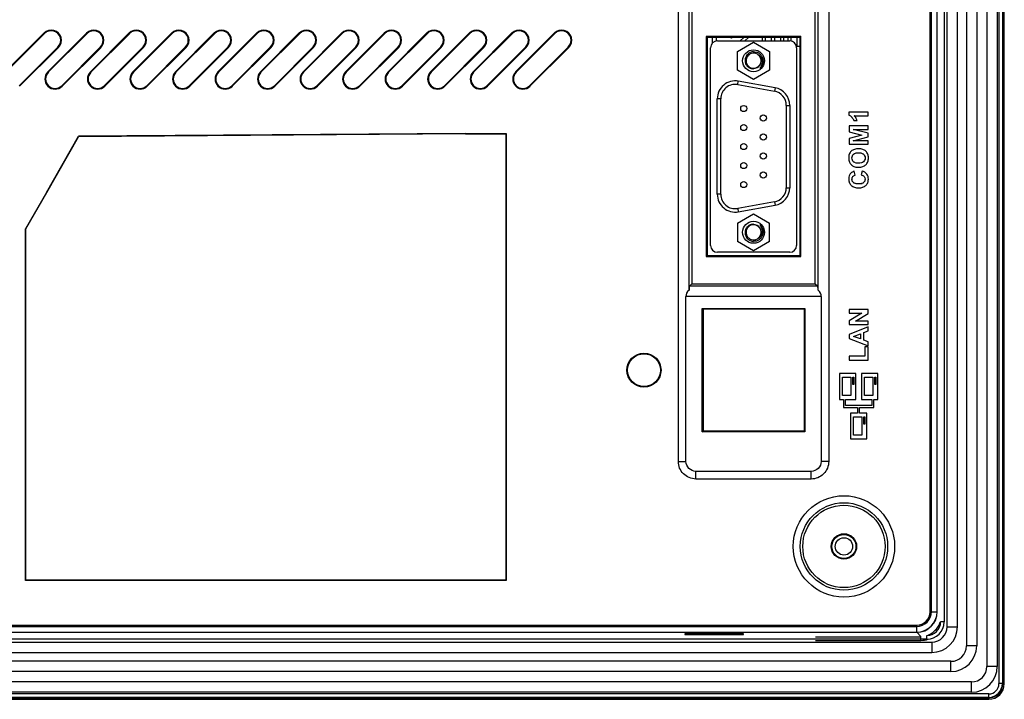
# Model space of a CAD drawing. Extents: x 35 to 740, y 146 to 443.
# Tile 12 of 14: x 596 to 740, y 151 to 251. Entities that reach past the tile are written whole.
import ezdxf

# ---------------------------------------------------------------- set-up
doc = ezdxf.new("R2010")
doc.units = 0
doc.header["$LTSCALE"] = 46.255
doc.layers.get('0').update_dxf_attribs({"linetype": 'CONTINUOUS'})
doc.layers.add('3_ALL_AXES', color=7, linetype='CONTINUOUS')
doc.layers.add('7_ALL_FEATURES', color=7, linetype='CONTINUOUS')

msp = doc.modelspace()

# ---------------------------------------------------------------- linework, layer by layer
at = {"color": 0, "linetype": 'Continuous'}
for p, q in [((728.87, 164.24), (728.87, 299.27)), ((729.04, 164.26), (729.04, 299.26)), ((729.87, 164.24), (729.87, 299.27)), ((729.9, 164.24), (729.9, 299.27)), ((692.15, 186.15), (692.15, 278.96)), ((693.7, 278.91), (693.7, 211.11)), ((714.07, 272.76), (714.07, 186.15)), ((712.52, 211.11), (712.52, 271.77)), ((694.11, 252.06), (694.11, 212.06)), ((712.11, 212.06), (712.11, 252.06)), ((594.03, 242.95), (599.69, 248.61)), ((594.1, 242.88), (599.76, 248.53)), ((599.76, 248.53), (599.69, 248.61)), ((600.23, 242.95), (605.89, 248.61)), ((600.3, 242.88), (605.96, 248.53)), ((605.96, 248.53), (605.89, 248.61)), ((606.43, 242.95), (612.09, 248.61)), ((606.5, 242.88), (612.16, 248.53)), ((612.16, 248.53), (612.09, 248.61)), ((612.63, 242.95), (618.29, 248.61)), ((612.7, 242.88), (618.36, 248.53)), ((618.36, 248.53), (618.29, 248.61)), ((618.83, 242.95), (624.49, 248.61)), ((618.9, 242.88), (624.56, 248.53)), ((624.56, 248.53), (624.49, 248.61)), ((625.03, 242.95), (630.69, 248.61)), ((625.1, 242.88), (630.76, 248.53)), ((630.76, 248.53), (630.69, 248.61)), ((631.23, 242.95), (636.89, 248.61)), ((631.3, 242.88), (636.96, 248.53)), ((636.96, 248.53), (636.89, 248.61)), ((637.43, 242.95), (643.09, 248.61)), ((637.5, 242.88), (643.16, 248.53)), ((643.16, 248.53), (643.09, 248.61)), ((643.63, 242.95), (649.29, 248.61)), ((643.7, 242.88), (649.36, 248.53)), ((649.36, 248.53), (649.29, 248.61)), ((649.83, 242.95), (655.49, 248.61)), ((649.9, 242.88), (655.56, 248.53)), ((655.56, 248.53), (655.49, 248.61)), ((656.03, 242.95), (661.69, 248.61)), ((656.1, 242.88), (661.76, 248.53)), ((661.76, 248.53), (661.69, 248.61)), ((662.23, 242.95), (667.89, 248.61)), ((662.3, 242.88), (667.96, 248.53)), ((667.96, 248.53), (667.89, 248.61)), ((668.43, 242.95), (674.09, 248.61)), ((668.5, 242.88), (674.16, 248.53)), ((674.16, 248.53), (674.09, 248.61)), ((710.01, 248.08), (696.22, 248.08)), ((696.22, 248.08), (696.22, 216.03)), ((696.22, 248.08), (696.34, 247.96)), ((709.89, 247.96), (696.34, 247.96)), ((696.34, 247.96), (696.34, 216.15)), ((697.15, 247.19), (697.15, 247.96)), ((697.65, 247.96), (697.65, 247.46)), ((699.9, 247.84), (699.68, 247.96)), ((699.98, 247.96), (699.9, 247.84)), ((701.15, 247.46), (701.7, 247.96)), ((702.38, 247.96), (701.83, 247.46)), ((704.4, 247.46), (704.4, 247.96)), ((704.82, 247.96), (704.82, 247.46)), ((705.73, 247.46), (705.73, 247.96)), ((706.15, 247.96), (706.15, 247.46)), ((707.07, 247.46), (707.07, 247.96)), ((707.48, 247.96), (707.48, 247.46)), ((708.15, 247.46), (708.15, 247.96)), ((708.57, 247.96), (708.57, 247.46)), ((709.48, 246.65), (709.48, 247.96)), ((710.01, 248.08), (709.89, 247.96)), ((709.89, 216.15), (709.89, 247.96)), ((710.01, 216.03), (710.01, 248.08)), ((601.71, 246.58), (596.05, 240.93)), ((601.78, 246.51), (596.12, 240.85)), ((601.78, 246.51), (601.71, 246.58)), ((607.91, 246.58), (602.25, 240.93)), ((607.98, 246.51), (602.32, 240.85)), ((607.98, 246.51), (607.91, 246.58)), ((614.11, 246.58), (608.45, 240.93)), ((614.18, 246.51), (608.52, 240.85)), ((614.18, 246.51), (614.11, 246.58)), ((620.31, 246.58), (614.65, 240.93)), ((620.38, 246.51), (614.72, 240.85)), ((620.38, 246.51), (620.31, 246.58)), ((626.51, 246.58), (620.85, 240.93)), ((626.58, 246.51), (620.92, 240.85)), ((626.58, 246.51), (626.51, 246.58)), ((632.71, 246.58), (627.05, 240.93)), ((632.78, 246.51), (627.12, 240.85)), ((632.78, 246.51), (632.71, 246.58)), ((638.91, 246.58), (633.25, 240.93)), ((638.98, 246.51), (633.32, 240.85)), ((638.98, 246.51), (638.91, 246.58)), ((645.11, 246.58), (639.45, 240.93)), ((645.18, 246.51), (639.52, 240.85)), ((645.18, 246.51), (645.11, 246.58)), ((651.31, 246.58), (645.65, 240.93)), ((651.38, 246.51), (645.72, 240.85)), ((651.38, 246.51), (651.31, 246.58)), ((657.51, 246.58), (651.85, 240.93)), ((657.58, 246.51), (651.92, 240.85)), ((657.58, 246.51), (657.51, 246.58)), ((663.71, 246.58), (658.05, 240.93)), ((663.78, 246.51), (658.12, 240.85)), ((663.78, 246.51), (663.71, 246.58)), ((669.91, 246.58), (664.25, 240.93)), ((669.98, 246.51), (664.32, 240.85)), ((669.98, 246.51), (669.91, 246.58)), ((676.11, 246.58), (670.45, 240.93)), ((676.18, 246.51), (670.52, 240.85)), ((676.18, 246.51), (676.11, 246.58)), ((709.9, 246.65), (709.48, 246.65)), ((606.43, 242.95), (606.5, 242.88)), ((612.63, 242.95), (612.7, 242.88)), ((618.83, 242.95), (618.9, 242.88)), ((631.23, 242.95), (631.3, 242.88)), ((637.43, 242.95), (637.5, 242.88)), ((643.63, 242.95), (643.7, 242.88)), ((656.03, 242.95), (656.1, 242.88)), ((662.23, 242.95), (662.3, 242.88)), ((668.43, 242.95), (668.5, 242.88)), ((608.45, 240.93), (608.52, 240.85)), ((614.65, 240.93), (614.72, 240.85)), ((620.85, 240.93), (620.92, 240.85)), ((633.25, 240.93), (633.32, 240.85)), ((639.45, 240.93), (639.52, 240.85)), ((645.65, 240.93), (645.72, 240.85)), ((658.05, 240.93), (658.12, 240.85)), ((664.25, 240.93), (664.32, 240.85)), ((670.45, 240.93), (670.52, 240.85)), ((719.81, 237.08), (717.01, 237.08)), ((717.01, 237.08), (717.01, 236.65)), ((719.81, 236.55), (719.81, 237.08)), ((717.71, 235.86), (718.2, 235.86)), ((717.79, 236.55), (719.81, 236.55)), ((719.81, 235.06), (717.03, 235.06)), ((717.03, 235.06), (717.03, 234.22)), ((717.03, 234.22), (718.92, 233.72)), ((717.62, 234.54), (719.81, 234.54)), ((719.81, 233.99), (717.62, 234.54)), ((719.81, 234.54), (719.81, 235.06)), ((719.81, 233.45), (719.81, 233.99)), ((661.13, 233.95), (667.05, 233.95)), ((661.13, 233.9), (667, 233.9)), ((667, 233.9), (667.05, 233.95)), ((667, 233.9), (667, 168.83)), ((667.05, 233.95), (667.05, 168.78)), ((718.92, 233.72), (717.03, 233.22)), ((717.03, 233.22), (717.03, 232.38)), ((717.62, 232.9), (719.81, 233.45)), ((719.81, 232.9), (717.62, 232.9)), ((719.81, 232.38), (719.81, 232.9)), ((717.03, 232.38), (719.81, 232.38)), ((717.92, 227.9), (717.79, 228.45)), ((718.95, 228.46), (718.78, 227.92)), ((600.03, 225.37), (596.96, 220.06)), ((597, 220.05), (600.08, 225.37)), ((596.96, 168.78), (596.96, 220.06)), ((597, 220.05), (596.96, 220.06)), ((597, 168.83), (597, 220.05)), ((696.22, 216.03), (696.34, 216.15)), ((696.22, 216.03), (710.01, 216.03)), ((696.34, 216.15), (709.89, 216.15)), ((710.01, 216.03), (709.89, 216.15)), ((694.11, 212.06), (693.76, 211.71)), ((712.46, 211.71), (693.76, 211.71)), ((694.11, 212.06), (712.11, 212.06)), ((712.11, 212.06), (712.46, 211.71)), ((712.98, 210.21), (693.24, 210.21)), ((693.24, 186.15), (693.24, 210.21)), ((712.98, 210.21), (712.98, 186.15)), ((695.64, 208.46), (710.59, 208.46)), ((695.64, 208.46), (695.75, 208.34)), ((695.64, 190.45), (695.64, 208.46)), ((710.47, 208.34), (695.75, 208.34)), ((695.75, 208.34), (695.75, 190.57)), ((710.47, 208.34), (710.59, 208.46)), ((710.47, 208.34), (710.47, 190.57)), ((710.59, 208.46), (710.59, 190.45)), ((719.82, 208.29), (717.04, 208.29)), ((717.04, 208.29), (717.04, 207.77)), ((719.82, 207.73), (719.82, 208.29)), ((717.04, 207.77), (718.9, 207.77)), ((718.9, 207.77), (717.04, 206.63)), ((717.99, 206.61), (719.82, 207.73)), ((717.04, 206.63), (717.04, 206.09)), ((717.04, 206.09), (719.82, 206.09)), ((719.82, 205.79), (717.04, 204.67)), ((719.82, 206.61), (717.99, 206.61)), ((719.82, 206.09), (719.82, 206.61)), ((719.82, 205.18), (719.82, 205.79)), ((717.04, 204.67), (717.04, 204.08)), ((717.04, 204.08), (719.82, 203)), ((717.69, 204.37), (718.72, 204.76)), ((718.72, 204), (717.69, 204.37)), ((718.72, 204.76), (718.72, 204)), ((719.19, 204.94), (719.82, 205.18)), ((719.19, 203.83), (719.19, 204.94)), ((719.82, 203.59), (719.19, 203.83)), ((719.82, 202.88), (719.35, 202.88)), ((719.35, 202.88), (719.35, 201.49)), ((719.82, 203), (719.82, 203.59)), ((719.82, 200.93), (719.82, 202.88)), ((719.35, 201.49), (717.06, 201.49)), ((717.06, 201.49), (717.06, 200.93)), ((717.06, 200.93), (719.82, 200.93)), ((718.01, 198.97), (715.66, 198.97)), ((715.66, 198.97), (715.66, 195.2)), ((716.09, 198.43), (717.3, 198.43)), ((716.09, 195.74), (716.09, 198.43)), ((717.3, 198.43), (717.3, 195.74)), ((717.57, 198.43), (717.74, 198.43)), ((717.57, 197.36), (717.57, 198.43)), ((717.74, 198.43), (717.74, 197.36)), ((718.01, 195.2), (718.01, 198.97)), ((721.21, 198.97), (718.86, 198.97)), ((718.86, 198.97), (718.86, 195.2)), ((719.29, 198.43), (720.5, 198.43)), ((719.29, 195.74), (719.29, 198.43)), ((720.5, 198.43), (720.5, 195.74)), ((720.77, 198.43), (720.94, 198.43)), ((720.77, 197.36), (720.77, 198.43)), ((720.94, 198.43), (720.94, 197.36)), ((721.21, 195.2), (721.21, 198.97)), ((717.74, 197.36), (717.57, 197.36)), ((720.94, 197.36), (720.77, 197.36)), ((717.3, 195.74), (716.09, 195.74)), ((720.5, 195.74), (719.29, 195.74)), ((715.66, 195.2), (716.21, 195.2)), ((716.21, 195.2), (716.21, 194)), ((716.21, 194), (718.28, 194)), ((716.51, 195.2), (718.01, 195.2)), ((716.51, 194.3), (716.51, 195.2)), ((720.35, 194.3), (716.51, 194.3)), ((718.28, 194), (718.28, 193.2)), ((718.58, 194), (720.65, 194)), ((718.58, 193.2), (718.58, 194)), ((718.86, 195.2), (720.35, 195.2)), ((720.35, 195.2), (720.35, 194.3)), ((720.65, 195.2), (721.21, 195.2)), ((720.65, 194), (720.65, 195.2)), ((718.28, 193.2), (717.25, 193.2)), ((717.25, 193.2), (717.25, 189.43)), ((717.69, 192.66), (718.9, 192.66)), ((717.69, 189.97), (717.69, 192.66)), ((719.61, 193.2), (718.58, 193.2)), ((718.9, 192.66), (718.9, 189.97)), ((719.17, 192.66), (719.34, 192.66)), ((719.17, 191.59), (719.17, 192.66)), ((719.34, 192.66), (719.34, 191.59)), ((719.61, 189.43), (719.61, 193.2)), ((719.34, 191.59), (719.17, 191.59)), ((695.64, 190.45), (695.75, 190.57)), ((710.59, 190.45), (695.64, 190.45)), ((710.47, 190.57), (695.75, 190.57)), ((710.59, 190.45), (710.47, 190.57)), ((718.9, 189.97), (717.69, 189.97)), ((717.25, 189.43), (719.61, 189.43)), ((692.15, 186.15), (693.24, 186.15)), ((714.07, 186.15), (712.98, 186.15)), ((711.52, 184.68), (694.7, 184.68)), ((694.7, 183.59), (694.7, 184.68)), ((711.52, 183.59), (711.52, 184.68)), ((711.52, 183.59), (694.7, 183.59)), ((597, 168.83), (596.96, 168.78)), ((667.05, 168.78), (596.96, 168.78)), ((667, 168.83), (597, 168.83)), ((667, 168.83), (667.05, 168.78)), ((728.87, 164.24), (729.9, 164.24)), ((537.87, 162.27), (726.9, 162.27)), ((726.9, 161.24), (726.9, 162.27)), ((537.87, 161.27), (726.9, 161.27)), ((537.87, 161.24), (726.9, 161.24)), ((537.89, 162.11), (726.89, 162.11))]:
    msp.add_line(p, q, dxfattribs=at)
at = {"color": 0}
for p, q in [((600.03, 225.37), (604.7, 233.58)), ((600.08, 225.37), (604.72, 233.49)), ((661.13, 233.95), (604.7, 233.58)), ((661.13, 233.9), (604.72, 233.49))]:
    msp.add_line(p, q, dxfattribs=at)
at = {"color": 0, "linetype": 'Continuous'}
for centre, radius in [((687.14, 199.46), 2.48), ((687.14, 199.46), 2.4), ((716.29, 173.76), 7.39), ((716.29, 173.76), 6.37), ((716.29, 173.76), 6), ((716.29, 173.76), 1.85), ((716.29, 173.76), 1.75)]:
    msp.add_circle(centre, radius, dxfattribs=at)
for centre, radius, start, end in [((600.73, 247.56), 1.48, 314.9958, 134.9987), ((600.73, 247.56), 1.38, 314.9955, 134.9985), ((606.93, 247.56), 1.48, 314.9958, 134.9987), ((606.93, 247.56), 1.38, 314.9955, 134.9985), ((613.13, 247.56), 1.48, 314.9958, 134.9987), ((613.13, 247.56), 1.38, 314.9955, 134.9985), ((619.33, 247.56), 1.48, 314.9958, 134.9987), ((619.33, 247.56), 1.38, 314.9955, 134.9985), ((625.53, 247.56), 1.48, 314.9958, 134.9987), ((625.53, 247.56), 1.38, 314.9955, 134.9985), ((631.73, 247.56), 1.48, 314.9958, 134.9987), ((631.73, 247.56), 1.38, 314.9955, 134.9985), ((637.93, 247.56), 1.48, 314.9958, 134.9987), ((637.93, 247.56), 1.38, 314.9955, 134.9985), ((644.13, 247.56), 1.48, 314.9958, 134.9987), ((644.13, 247.56), 1.38, 314.9955, 134.9985), ((650.33, 247.56), 1.48, 314.9958, 134.9987), ((650.33, 247.56), 1.38, 314.9955, 134.9985), ((656.53, 247.56), 1.48, 314.9958, 134.9987), ((656.53, 247.56), 1.38, 314.9955, 134.9985), ((662.73, 247.56), 1.48, 314.9958, 134.9987), ((662.73, 247.56), 1.38, 314.9955, 134.9985), ((668.93, 247.56), 1.48, 314.9958, 134.9987), ((668.93, 247.56), 1.38, 314.9955, 134.9985), ((675.13, 247.56), 1.48, 314.9958, 134.9987), ((675.13, 247.56), 1.38, 314.9955, 134.9985), ((601.28, 241.9), 1.48, 135.0011, 315.0006), ((601.28, 241.9), 1.38, 135.0012, 315.0007), ((607.48, 241.9), 1.48, 135.0011, 315.0006), ((607.48, 241.9), 1.38, 135.0012, 315.0007), ((613.68, 241.9), 1.48, 135.0011, 315.0006), ((613.68, 241.9), 1.38, 135.0012, 315.0007), ((619.88, 241.9), 1.48, 135.0011, 315.0006), ((619.88, 241.9), 1.38, 135.0012, 315.0007), ((626.08, 241.9), 1.48, 135.0011, 315.0006), ((626.08, 241.9), 1.38, 135.0012, 315.0007), ((632.28, 241.9), 1.48, 135.0011, 315.0006), ((632.28, 241.9), 1.38, 135.0012, 315.0007), ((638.48, 241.9), 1.48, 135.0011, 315.0006), ((638.48, 241.9), 1.38, 135.0012, 315.0007), ((644.68, 241.9), 1.48, 135.0011, 315.0006), ((644.68, 241.9), 1.38, 135.0012, 315.0007), ((650.88, 241.9), 1.48, 135.0011, 315.0006), ((650.88, 241.9), 1.38, 135.0012, 315.0007), ((657.08, 241.9), 1.48, 135.0011, 315.0006), ((657.08, 241.9), 1.38, 135.0012, 315.0007), ((663.28, 241.9), 1.48, 135.0011, 315.0006), ((663.28, 241.9), 1.38, 135.0012, 315.0007), ((669.48, 241.9), 1.48, 135.0011, 315.0006), ((669.48, 241.9), 1.38, 135.0012, 315.0007), ((716.1, 235.22), 1.74, 38.8983, 40.0131), ((716.06, 235.18), 1.8, 37.8784, 38.9085), ((716.09, 235.21), 1.75, 30.6726, 37.9091), ((716.15, 235.25), 1.69, 29.5888, 30.6353), ((716.55, 235.38), 1.7, 40.3542, 43.2077), ((716.39, 235.26), 1.9, 18.3277, 24.5548), ((718.06, 230.2), 1.06, 203.2601, 214.8023), ((718.29, 230.65), 1.02, 250.9206, 253.1874), ((718.56, 230.2), 0.944, 70.7537, 73.2385), ((718.07, 230.21), 1.07, 214.8593, 217.4656), ((718.27, 230.39), 1.34, 225.858, 228.1341), ((718.27, 230.39), 1.34, 228.12, 237.102), ((718.23, 230.32), 1.26, 237.0648, 246.2013), ((718.42, 231.45), 2.41, 265.4265, 266.4937), ((718.42, 231.48), 2.44, 266.4982, 270.2211), ((718.42, 231.51), 2.47, 270.2139, 271.0545), ((718.46, 230.89), 1.85, 275.716, 278.9142), ((718.23, 227.31), 0.773, 179.8699, 184.8638), ((718.07, 227.28), 0.613, 230.1308, 236.1152), ((718.78, 227.25), 0.578, 305.7504, 309.1742), ((718.6, 227.64), 1.01, 284.3255, 288.7807), ((726.89, 164.26), 2.15, 270, 0), ((726.9, 164.24), 3, 270, 0), ((726.9, 164.24), 2.97, 270, 0), ((726.9, 164.24), 1.97, 270, 0)]:
    msp.add_arc(centre, radius, start, end, dxfattribs=at)
for centre, major_axis, ratio, start_param, end_param in [((695.57, 210.21), (2.33, 0), 0.643308, 2.499616, 3.141593), ((693.77, 210.21), (0, 1.5), 0.052408, 0.05236, 0.92882), ((712.46, 210.21), (0, 1.5), 0.052408, -0.92882, -0.05236), ((710.65, 210.21), (2.33, 0), 0.643308, 0, 0.641977)]:
    msp.add_ellipse(centre, major_axis=major_axis, ratio=ratio, start_param=start_param, end_param=end_param, dxfattribs=at)
for points in [[(717.01, 236.65), (717.1, 236.62), (717.18, 236.57), (717.25, 236.52)], [(717.25, 236.52), (717.32, 236.47), (717.38, 236.41), (717.43, 236.34)], [(717.62, 236.08), (717.65, 236.01), (717.69, 235.94), (717.71, 235.86)], [(718.12, 236.05), (718.05, 236.21), (717.96, 236.36), (717.85, 236.48)], [(717.36, 231.37), (717.23, 231.25), (717.13, 231.1), (717.07, 230.94)], [(717.82, 231.64), (717.65, 231.59), (717.49, 231.49), (717.36, 231.37)], [(718.1, 231.71), (718, 231.7), (717.91, 231.68), (717.82, 231.64)], [(717.99, 231.11), (718.05, 231.12), (718.12, 231.14), (718.18, 231.15)], [(718.18, 231.15), (718.26, 231.15), (718.33, 231.16), (718.41, 231.16)], [(718.41, 231.16), (718.48, 231.16), (718.56, 231.15), (718.63, 231.14)], [(718.63, 231.14), (718.7, 231.14), (718.77, 231.12), (718.83, 231.1)], [(719.02, 231.64), (718.93, 231.68), (718.83, 231.7), (718.74, 231.71)], [(719.48, 231.37), (719.35, 231.49), (719.19, 231.59), (719.02, 231.64)], [(719.76, 230.94), (719.7, 231.1), (719.6, 231.25), (719.48, 231.37)], [(717.07, 230.94), (717, 230.76), (716.98, 230.57), (716.98, 230.38)], [(716.98, 230.38), (716.98, 230.28), (716.99, 230.17), (717, 230.06)], [(717, 230.06), (717.02, 229.97), (717.05, 229.87), (717.09, 229.78)], [(717.46, 230.39), (717.46, 230.5), (717.48, 230.61), (717.52, 230.7)], [(717.52, 230.08), (717.48, 230.17), (717.46, 230.28), (717.46, 230.39)], [(717.52, 230.7), (717.56, 230.8), (717.62, 230.88), (717.69, 230.95)], [(717.7, 229.83), (717.62, 229.9), (717.56, 229.98), (717.52, 230.08)], [(717.69, 230.95), (717.78, 231.02), (717.88, 231.07), (717.99, 231.11)], [(717.78, 229.77), (717.75, 229.79), (717.72, 229.81), (717.7, 229.83)], [(717.96, 229.69), (717.9, 229.71), (717.84, 229.73), (717.78, 229.77)], [(718.19, 229.63), (718.12, 229.64), (718.06, 229.65), (718, 229.67)], [(718.83, 229.67), (718.7, 229.63), (718.55, 229.62), (718.41, 229.62)], [(719.13, 229.84), (719.05, 229.76), (718.94, 229.71), (718.83, 229.67)], [(718.87, 231.09), (718.93, 231.07), (718.99, 231.04), (719.05, 231.01)], [(719.05, 231.01), (719.08, 230.99), (719.11, 230.97), (719.13, 230.94)], [(719.13, 230.94), (719.21, 230.88), (719.27, 230.79), (719.31, 230.7)], [(719.31, 230.08), (719.27, 229.99), (719.21, 229.9), (719.13, 229.84)], [(719.31, 230.7), (719.36, 230.6), (719.38, 230.49), (719.38, 230.39)], [(719.38, 230.39), (719.38, 230.29), (719.36, 230.18), (719.31, 230.08)], [(719.48, 229.41), (719.6, 229.52), (719.7, 229.67), (719.76, 229.84)], [(719.83, 230.68), (719.82, 230.77), (719.79, 230.86), (719.76, 230.94)], [(719.76, 229.84), (719.79, 229.92), (719.82, 230.01), (719.83, 230.1)], [(719.86, 230.39), (719.86, 230.49), (719.85, 230.59), (719.83, 230.68)], [(719.83, 230.1), (719.85, 230.19), (719.86, 230.29), (719.86, 230.39)], [(717.22, 229.56), (717.26, 229.51), (717.3, 229.47), (717.34, 229.43)], [(717.79, 228.45), (717.6, 228.4), (717.42, 228.3), (717.28, 228.17)], [(717.72, 229.17), (717.82, 229.12), (717.93, 229.09), (718.04, 229.07)], [(718.04, 229.07), (718.11, 229.06), (718.17, 229.05), (718.23, 229.05)], [(718.41, 229.62), (718.34, 229.62), (718.26, 229.62), (718.19, 229.63)], [(718.47, 229.04), (718.53, 229.04), (718.59, 229.04), (718.65, 229.05)], [(718.75, 229.06), (718.84, 229.08), (718.94, 229.1), (719.03, 229.13)], [(719.63, 228.04), (719.47, 228.25), (719.21, 228.39), (718.95, 228.46)], [(719.03, 229.13), (719.19, 229.19), (719.35, 229.28), (719.48, 229.41)], [(717.05, 227.8), (717, 227.65), (716.98, 227.49), (716.98, 227.34)], [(716.98, 227.34), (716.98, 227.24), (716.98, 227.15), (717, 227.06)], [(717, 227.06), (717.02, 226.97), (717.04, 226.89), (717.07, 226.81)], [(717.28, 228.17), (717.18, 228.06), (717.1, 227.93), (717.05, 227.8)], [(717.07, 226.81), (717.14, 226.65), (717.24, 226.51), (717.36, 226.4)], [(717.46, 227.31), (717.46, 227.38), (717.47, 227.45), (717.49, 227.52)], [(717.51, 227.03), (717.48, 227.1), (717.47, 227.17), (717.46, 227.24)], [(717.49, 227.52), (717.51, 227.58), (717.54, 227.64), (717.58, 227.69)], [(717.68, 226.81), (717.61, 226.87), (717.55, 226.94), (717.51, 227.03)], [(717.58, 227.69), (717.6, 227.71), (717.62, 227.73), (717.64, 227.75)], [(717.64, 227.75), (717.68, 227.79), (717.74, 227.82), (717.79, 227.85)], [(717.79, 227.85), (717.83, 227.87), (717.88, 227.89), (717.92, 227.9)], [(718.78, 227.92), (718.95, 227.88), (719.12, 227.81), (719.23, 227.68)], [(719.32, 227.02), (719.28, 226.94), (719.22, 226.86), (719.15, 226.8)], [(719.23, 227.68), (719.32, 227.58), (719.37, 227.44), (719.37, 227.3)], [(719.37, 227.3), (719.37, 227.2), (719.35, 227.11), (719.32, 227.02)], [(719.8, 227.71), (719.76, 227.83), (719.71, 227.94), (719.63, 228.04)], [(719.76, 226.8), (719.82, 226.96), (719.85, 227.13), (719.85, 227.3)], [(719.85, 227.3), (719.85, 227.44), (719.84, 227.58), (719.8, 227.71)], [(717.36, 226.4), (717.49, 226.27), (717.65, 226.18), (717.82, 226.13)], [(717.82, 226.13), (717.92, 226.1), (718.01, 226.07), (718.11, 226.06)], [(718.11, 226.06), (718.22, 226.04), (718.33, 226.04), (718.44, 226.04)], [(718.4, 226.62), (718.32, 226.62), (718.24, 226.62), (718.17, 226.63)], [(718.64, 226.63), (718.56, 226.62), (718.48, 226.62), (718.4, 226.62)], [(718.44, 226.04), (718.54, 226.04), (718.65, 226.04), (718.75, 226.06)], [(718.85, 226.66), (718.78, 226.65), (718.71, 226.63), (718.64, 226.63)], [(719.12, 226.78), (719.06, 226.74), (718.99, 226.71), (718.92, 226.69)], [(719.02, 226.13), (719.19, 226.18), (719.35, 226.27), (719.47, 226.39)], [(719.47, 226.39), (719.6, 226.51), (719.69, 226.65), (719.76, 226.8)]]:
    msp.add_open_spline(points, degree=3, dxfattribs=at)
for points, knots in [([(718.41, 231.74), (718.41, 231.74), (718.3, 231.74), (718.2, 231.73), (718.1, 231.71)], [0, 0, 0, 0, 0.035249, 1, 1, 1, 1]), ([(718.74, 231.71), (718.63, 231.73), (718.52, 231.74), (718.41, 231.74), (718.41, 231.74)], [0, 0, 0, 0, 0.969677, 1, 1, 1, 1]), ([(717.96, 226.67), (717.95, 226.67), (717.88, 226.69), (717.8, 226.72), (717.73, 226.77)], [0, 0, 0, 0, 0.031527, 1, 1, 1, 1]), ([(718.17, 226.63), (718.1, 226.63), (718.03, 226.65), (717.96, 226.67), (717.96, 226.67)], [0, 0, 0, 0, 0.937094, 1, 1, 1, 1]), ([(718.75, 226.06), (718.84, 226.07), (718.93, 226.09), (719.02, 226.13), (719.02, 226.13)], [0, 0, 0, 0, 0.986967, 1, 1, 1, 1]), ([(694.7, 183.59), (694.37, 183.59), (693.69, 183.73), (692.84, 184.3), (692.28, 185.15), (692.15, 185.82), (692.15, 186.15)], [0, 0, 0, 0, 0.250923, 0.502284, 0.754982, 1, 1, 1, 1]), ([(694.7, 184.68), (694.33, 184.7), (693.59, 185.03), (693.26, 185.78), (693.24, 186.15)], [0, 0, 0, 0, 0.499918, 1, 1, 1, 1]), ([(714.07, 186.15), (714.07, 185.81), (713.94, 185.14), (713.37, 184.29), (712.51, 183.72), (711.85, 183.59), (711.52, 183.59)], [0, 0, 0, 0, 0.250923, 0.502284, 0.754982, 1, 1, 1, 1]), ([(712.98, 186.15), (712.96, 185.78), (712.64, 185.03), (711.89, 184.7), (711.52, 184.68)], [0, 0, 0, 0, 0.499913, 1, 1, 1, 1])]:
    msp.add_open_spline(points, degree=3, knots=knots, dxfattribs=at)
at = {"layer": '3_ALL_AXES', "color": 0, "linetype": 'Continuous'}
for centre, radius in [((701.69, 237.6), 0.45), ((704.53, 236.21), 0.45), ((701.69, 234.83), 0.45), ((704.53, 233.44), 0.45), ((701.69, 232.06), 0.45), ((704.53, 230.67), 0.45), ((701.69, 229.29), 0.45), ((704.53, 227.9), 0.45), ((701.69, 226.52), 0.45), ((716.29, 173.76), 1.75)]:
    msp.add_circle(centre, radius, dxfattribs=at)
msp.add_arc((700.43, 239.02), 2.1, 79.8457, 180, dxfattribs=at)
at = {"layer": '7_ALL_FEATURES', "color": 0, "linetype": 'Continuous'}
for p, q in [((738.89, 309.75), (738.89, 153.76)), ((739.39, 309.75), (739.39, 153.76)), ((739.47, 153.76), (739.47, 309.76)), ((739.67, 153.76), (739.67, 309.76)), ((737.14, 307.25), (737.14, 156.26)), ((738.64, 307.25), (738.64, 156.26)), ((734.14, 304.26), (734.14, 159.26)), ((735.64, 304.26), (735.64, 159.26)), ((731.34, 162.06), (731.34, 301.45)), ((732.84, 162.06), (732.84, 301.45)), ((730.89, 300.75), (730.89, 162.76)), ((697.84, 247.46), (708.39, 247.46)), ((700.76, 245.91), (703.11, 247.27)), ((703.11, 247.27), (705.46, 245.91)), ((696.84, 217.65), (696.84, 246.46)), ((700.76, 243.2), (700.76, 245.91)), ((705.46, 245.91), (705.46, 243.2)), ((709.39, 246.46), (709.39, 217.65)), ((703.11, 241.84), (700.76, 243.2)), ((703.11, 243.46), (703.11, 243.39)), ((705.46, 243.2), (703.11, 241.84)), ((700.8, 241.08), (700.89, 241.58)), ((706.25, 240.62), (700.89, 241.58)), ((700.8, 241.08), (706.16, 240.12)), ((706.25, 240.62), (706.16, 240.12)), ((698.33, 239.02), (697.83, 239.02)), ((697.83, 225.1), (697.83, 239.02)), ((698.33, 225.1), (698.33, 239.02)), ((707.89, 238.06), (708.39, 238.06)), ((707.89, 238.06), (707.89, 226.06)), ((708.39, 238.06), (708.39, 226.06)), ((707.89, 226.06), (708.39, 226.06)), ((698.33, 225.1), (697.83, 225.1)), ((706.16, 223.99), (700.8, 223.03)), ((706.16, 223.99), (706.25, 223.5)), ((700.8, 223.03), (700.89, 222.54)), ((700.89, 222.54), (706.25, 223.5)), ((700.76, 220.91), (703.11, 222.27)), ((703.11, 222.27), (705.46, 220.91)), ((700.76, 220.91), (700.76, 218.2)), ((703.11, 220.72), (703.11, 220.66)), ((705.46, 218.2), (705.46, 220.91)), ((703.11, 216.84), (700.76, 218.2)), ((705.46, 218.2), (703.11, 216.84)), ((708.39, 216.65), (697.84, 216.65)), ((730.39, 162.56), (730.29, 162.56)), ((730.89, 162.76), (730.39, 162.76)), ((693.1, 161.02), (693.1, 160.93)), ((701.17, 161.03), (693.6, 161.03)), ((693.6, 160.91), (693.6, 161.03)), ((693.6, 160.91), (701.17, 160.91)), ((701.17, 160.91), (701.17, 161.03)), ((701.67, 160.93), (701.67, 161.02)), ((726.9, 161.24), (727.49, 160.65)), ((728.59, 160.85), (728.59, 160.76)), ((731.34, 162.06), (732.84, 162.06)), ((535.69, 159.81), (729.09, 159.81)), ((728.39, 160.26), (536.39, 160.26)), ((712.12, 160.57), (727.49, 160.57)), ((712.12, 160.07), (727.49, 160.07)), ((727.49, 160.07), (727.49, 160.65)), ((728.39, 160.26), (728.39, 160.76)), ((729.09, 159.81), (729.09, 158.31)), ((535.69, 158.31), (729.09, 158.31)), ((735.64, 159.26), (734.14, 159.26)), ((731.89, 157.01), (532.89, 157.01)), ((731.89, 155.51), (731.89, 157.01)), ((731.89, 155.51), (532.89, 155.51)), ((738.64, 156.26), (737.14, 156.26)), ((734.89, 154.01), (529.89, 154.01)), ((734.89, 152.51), (734.89, 154.01)), ((739.39, 153.76), (738.89, 153.76)), ((739.47, 153.76), (739.67, 153.76)), ((737.39, 152.26), (527.39, 152.26)), ((734.89, 152.51), (529.89, 152.51)), ((737.39, 151.76), (737.39, 152.26)), ((737.39, 151.76), (527.39, 151.76)), ((527.39, 151.67), (737.39, 151.67)), ((527.39, 151.47), (737.39, 151.47)), ((737.39, 151.67), (737.39, 151.47))]:
    msp.add_line(p, q, dxfattribs=at)
for centre, radius in [((703.11, 244.56), 1.6), ((703.11, 219.56), 1.6), ((716.29, 173.76), 1.27)]:
    msp.add_circle(centre, radius, dxfattribs=at)
for centre, radius, start, end in [((697.84, 246.46), 1, 90, 180), ((708.39, 246.46), 1, 0, 90), ((703.11, 244.56), 1.1, 342.0001, 338.8655), ((700.43, 239.02), 2.6, 79.8457, 180), ((705.79, 238.06), 2.1, 0, 79.8457), ((705.79, 238.06), 2.6, 0, 79.8457), ((705.79, 226.06), 2.1, 280.1543, 0), ((705.79, 226.06), 2.6, 280.1543, 0), ((700.43, 225.1), 2.6, 180, 280.1543), ((700.43, 225.1), 2.1, 180, 280.1543), ((703.11, 219.56), 1.1, 21.1244, 17.9999), ((697.84, 217.65), 1, 180, 270), ((708.39, 217.65), 1, 270, 0), ((728.39, 162.76), 2.5, 270, 0), ((728.39, 162.76), 2, 270, 0), ((727.49, 163.65), 3, 330.0295, 342.0154), ((727.49, 163.65), 3.01, 330.7856, 338.6915), ((727.49, 163.65), 3.01, 291.3335, 299.236), ((727.49, 163.65), 3, 293.9841, 299.9748), ((727.49, 163.65), 3, 299.2505, 330.7712), ((729.09, 162.06), 3.75, 270, 0), ((729.09, 162.06), 2.25, 270, 0), ((727.49, 163.67), 3.61, 270.0626, 287.7004), ((731.89, 159.26), 3.75, 270, 0), ((731.89, 159.26), 2.25, 270, 0), ((734.89, 156.26), 3.75, 270, 0), ((734.89, 156.26), 2.25, 270, 0), ((737.39, 153.76), 2.28, 270, 360), ((737.39, 153.76), 2.08, 270, 0), ((737.39, 153.76), 2, 270, 0), ((737.39, 153.76), 1.5, 270, 0)]:
    msp.add_arc(centre, radius, start, end, dxfattribs=at)
for centre, ratio, start_param, end_param in [((693.6, 161.02), 0.022684, 1.570705, 3.141197), ((693.6, 160.93), 0.022702, 3.141196, 4.711688), ((701.17, 161.02), 0.022684, 0.000396, 1.570888), ((701.17, 160.93), 0.022702, -1.570095, 0.000397)]:
    msp.add_ellipse(centre, major_axis=(0.5, 0), ratio=ratio, start_param=start_param, end_param=end_param, dxfattribs=at)
for points, knots in [([(703.11, 245.88), (702.95, 245.87), (702.63, 245.8), (702.21, 245.52), (701.94, 245.11), (701.84, 244.62), (701.93, 244.13), (702.2, 243.71), (702.62, 243.44), (702.95, 243.39), (703.11, 243.39)], [0, 0, 0, 0, 0.125095, 0.250148, 0.375185, 0.500204, 0.625196, 0.750157, 0.87509, 1, 1, 1, 1]), ([(703.11, 245.88), (703.25, 245.88), (703.54, 245.85), (703.93, 245.66), (704.24, 245.36), (704.45, 244.98), (704.53, 244.56), (704.49, 244.13), (704.31, 243.74), (704.12, 243.52), (704.01, 243.43)], [0, 0, 0, 0, 0.124982, 0.249949, 0.374937, 0.499929, 0.624944, 0.749948, 0.874966, 1, 1, 1, 1]), ([(704.16, 244.22), (704.13, 244.1), (704.02, 243.88), (703.78, 243.62), (703.47, 243.45), (703.23, 243.4), (703.11, 243.39)], [0, 0, 0, 0, 0.250006, 0.499957, 0.74993, 1, 1, 1, 1]), ([(704.01, 243.43), (704.15, 243.57), (704.37, 243.91), (704.44, 244.51), (704.24, 245.09), (703.93, 245.36), (703.76, 245.45)], [0, 0, 0, 0, 0.250868, 0.501267, 0.751048, 1, 1, 1, 1]), ([(703.11, 220.72), (702.95, 220.73), (702.62, 220.67), (702.2, 220.4), (701.93, 219.98), (701.84, 219.49), (701.94, 219.01), (702.21, 218.59), (702.63, 218.31), (702.95, 218.24), (703.11, 218.23)], [0, 0, 0, 0, 0.124913, 0.249844, 0.374804, 0.499789, 0.6248, 0.749842, 0.874904, 1, 1, 1, 1]), ([(703.11, 220.72), (703.23, 220.71), (703.47, 220.67), (703.78, 220.49), (704.02, 220.23), (704.13, 220.01), (704.16, 219.9)], [0, 0, 0, 0, 0.250062, 0.500042, 0.750003, 1, 1, 1, 1]), ([(704.01, 220.69), (704.12, 220.59), (704.31, 220.38), (704.49, 219.98), (704.53, 219.55), (704.45, 219.13), (704.24, 218.75), (703.93, 218.45), (703.54, 218.26), (703.25, 218.23), (703.11, 218.23)], [0, 0, 0, 0, 0.125028, 0.250044, 0.375049, 0.500067, 0.625063, 0.750053, 0.87502, 1, 1, 1, 1]), ([(703.76, 218.67), (703.93, 218.75), (704.24, 219.03), (704.44, 219.6), (704.37, 220.2), (704.15, 220.55), (704.01, 220.69)], [0, 0, 0, 0, 0.248967, 0.498725, 0.749108, 1, 1, 1, 1])]:
    msp.add_open_spline(points, degree=3, knots=knots, dxfattribs=at)
msp.add_open_spline([(728.99, 161.05), (729.44, 161.31), (729.83, 161.7), (730.09, 162.15)], degree=3, dxfattribs=at)

doc.saveas('drawing.dxf')
